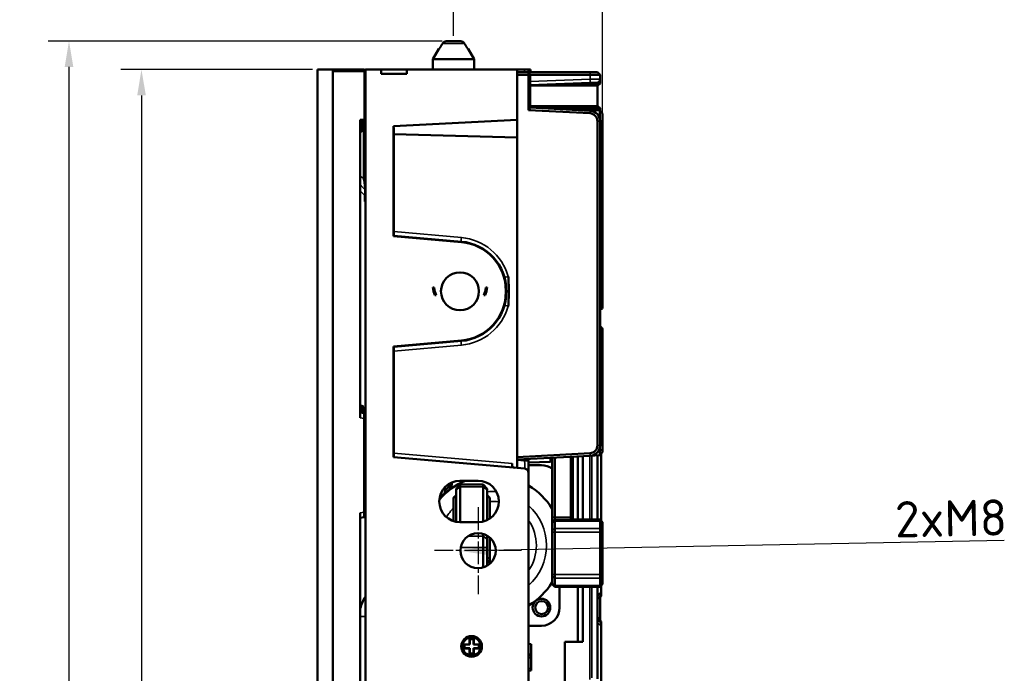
# Model space of a CAD drawing. Header units: millimetres. Extents: x 0 to 4638, y -120 to 1188.
# Tile 151 of 256: x 985 to 1175, y 906 to 1033. Entities that reach past the tile are written whole.
import ezdxf

# ---------------------------------------------------------------- set-up
doc = ezdxf.new("R2010")
doc.units = ezdxf.units.MM
doc.header["$LTSCALE"] = 2
doc.linetypes.add('CHAIN', pattern=[0.3543, 0.2362, -0.0295, 0.0591, -0.0295])
for name, color, linetype, lineweight in [('Bemaßung (ISO)', 7, 'Continuous', 25), ('Mittelpunktmarkierung (ISO)', 7, 'Continuous', 25), ('Sichtbar (ISO)', 7, 'Continuous', 50), ('Sichtbar schmal (ISO)', 7, 'Continuous', 35)]:
    doc.layers.add(name, color=color, linetype=linetype, lineweight=lineweight)
doc.styles.add('Notiztext (DIN)', font='isocpeur.ttf')
doc.dimstyles.new('Standard (DIN)', dxfattribs={"dimscale": 2, "dimtxt": 3.5, "dimasz": 2.5, "dimexe": 2, "dimexo": 0.5, "dimgap": 0.5, "dimtad": 1, "dimrnd": 1e-08, "dimtxsty": 'Notiztext (DIN)', "dimcen": 0.09, "dimdle": 10, "dimclrd": 256, "dimclre": 256, "dimclrt": 256, "dimadec": 0, "dimazin": 0, "dimtfac": 1, "dimtmove": 0, "dimatfit": 3, "dimfxl": 1, "dimtolj": 1, "dimtzin": 0, "dimlwd": -1, "dimlwe": -1, "dimarcsym": 0})

# ---------------------------------------------------------------- blocks, each defined once
blk = doc.blocks.new('*D17')
at = {"layer": 'Bemaßung (ISO)', "transparency": 16777216}
for p, q in [((1041.23, 1022.9), (1004.23, 1022.9)), ((1008.23, 1017.9), (1008.23, 532)), ((1041.23, 527), (1004.23, 527))]:
    blk.add_line(p, q, dxfattribs=at)
for points in [[(1007.4, 1017.9), (1009.07, 1017.9), (1008.23, 1022.9)], [(1007.4, 532), (1009.07, 532), (1008.23, 527)]]:
    blk.add_solid(points, dxfattribs=at)
at = {"layer": 'Defpoints', "color": 0, "transparency": 16777216}
for p in [(1042.23, 1022.9), (1008.23, 527), (1042.23, 527)]:
    blk.add_point(p, dxfattribs=at)
at = {"layer": 'Bemaßung (ISO)', "transparency": 16777216, "insert": (998.83, 764.26), "char_height": 7, "attachment_point": 1, "rotation": 90, "style": 'Notiztext (DIN)'}
blk.add_mtext('\\A1;495,9', dxfattribs=at)
blk = doc.blocks.new('*D19')
at = {"layer": 'Bemaßung (ISO)', "transparency": 16777216}
for p, q in [((1066.3, 1028.4), (990.23, 1028.4)), ((994.23, 1023.4), (994.23, 532)), ((1041.23, 527), (990.23, 527))]:
    blk.add_line(p, q, dxfattribs=at)
for points in [[(993.4, 1023.4), (995.07, 1023.4), (994.23, 1028.4)], [(993.4, 532), (995.07, 532), (994.23, 527)]]:
    blk.add_solid(points, dxfattribs=at)
at = {"layer": 'Defpoints', "color": 0, "transparency": 16777216}
for p in [(1067.3, 1028.4), (994.23, 527), (1042.23, 527)]:
    blk.add_point(p, dxfattribs=at)
at = {"layer": 'Bemaßung (ISO)', "transparency": 16777216, "insert": (984.83, 767.71), "char_height": 7, "attachment_point": 1, "rotation": 90, "style": 'Notiztext (DIN)'}
blk.add_mtext('\\A1;501,4', dxfattribs=at)
blk = doc.blocks.new('*D25')
at = {"layer": 'Bemaßung (ISO)', "transparency": 16777216}
blk.add_line((1174.85, 931.89), (1074.83, 929.98), dxfattribs=at)
blk.add_solid([(1074.82, 930.82), (1074.85, 929.15), (1069.83, 929.89)], dxfattribs=at)
at = {"layer": 'Defpoints', "color": 0, "transparency": 16777216}
for p in [(1069.83, 929.89), (1076.63, 930.02)]:
    blk.add_point(p, dxfattribs=at)
at = {"layer": 'Bemaßung (ISO)', "transparency": 16777216, "insert": (1149.2, 939.4), "char_height": 7, "attachment_point": 1, "rotation": 1.0943, "style": 'Notiztext (DIN)'}
blk.add_mtext('\\A1; \\fISOCPEUR|b0|i0;{\\H7.0000;2xM8}', dxfattribs=at)
blk = doc.blocks.new('*D46')
at = {"layer": 'Bemaßung (ISO)', "transparency": 16777216}
for p, q in [((1068.48, 1029.4), (1068.48, 1049.56)), ((1097.28, 1014), (1097.28, 1049.56)), ((1073.48, 1045.56), (1092.28, 1045.56))]:
    blk.add_line(p, q, dxfattribs=at)
for points in [[(1073.48, 1046.39), (1073.48, 1044.73), (1068.48, 1045.56)], [(1092.28, 1046.39), (1092.28, 1044.73), (1097.28, 1045.56)]]:
    blk.add_solid(points, dxfattribs=at)
at = {"layer": 'Defpoints', "color": 0, "transparency": 16777216}
for p in [(1097.28, 1045.56), (1068.48, 1028.4), (1097.28, 1013)]:
    blk.add_point(p, dxfattribs=at)
at = {"layer": 'Bemaßung (ISO)', "transparency": 16777216, "insert": (1075.01, 1054.96), "char_height": 7, "attachment_point": 1, "style": 'Notiztext (DIN)'}
blk.add_mtext('\\A1;28,8', dxfattribs=at)

msp = doc.modelspace()

# ---------------------------------------------------------------- linework, layer by layer
at = {"layer": 'Mittelpunktmarkierung (ISO)', "linetype": 'CHAIN', "ltscale": 9.334043}
for p, q in [((1073.2342, 938.3519), (1073.2342, 921.5519)), ((1081.6342, 929.9519), (1064.8342, 929.9519))]:
    msp.add_line(p, q, dxfattribs=at)
at = {"layer": 'Sichtbar (ISO)'}
for p, q in [((1065.6389, 1026.9019), (1064.4842, 1024.9019)), ((1065.6389, 1026.9019), (1065.7395, 1026.9019)), ((1067.2997, 1028.4019), (1069.6686, 1028.4019)), ((1071.2288, 1026.9019), (1071.3295, 1026.9019)), ((1071.3295, 1026.9019), (1072.4842, 1024.9019)), ((1072.4842, 1024.9019), (1064.4842, 1024.9019)), ((1064.4842, 1022.9019), (1064.4842, 1024.9019)), ((1072.4842, 1022.9019), (1072.4842, 1024.9019)), ((1042.2342, 1022.9019), (1045.1842, 1022.9019)), ((1042.2342, 1022.9019), (1042.2342, 775.0019)), ((1045.1842, 1022.9019), (1051.2842, 1022.9019)), ((1045.1842, 1022.9019), (1045.1842, 775.0019)), ((1045.1842, 1022.6019), (1045.1842, 775.3019)), ((1051.2851, 1022.6019), (1045.1842, 1022.6019)), ((1051.2851, 1022.9009), (1051.2842, 1022.9019)), ((1051.2851, 1022.6019), (1051.2851, 1022.9009)), ((1051.4842, 1022.7019), (1051.2851, 1022.9009)), ((1051.2861, 1022.6005), (1051.2851, 1022.6019)), ((1051.2861, 1013.2732), (1051.2861, 1022.6005)), ((1051.2861, 1022.6005), (1051.4842, 1022.5185)), ((1054.4842, 1022.9019), (1051.4842, 1022.9019)), ((1051.4842, 1022.9019), (1051.4842, 527.0019)), ((1054.4842, 1022.9019), (1059.4842, 1022.9019)), ((1054.4842, 1022.9019), (1054.4842, 1022.1019)), ((1059.4842, 1022.1019), (1054.4842, 1022.1019)), ((1080.7842, 1022.9019), (1059.4842, 1022.9019)), ((1059.4842, 1022.9019), (1059.4842, 1022.1019)), ((1080.7842, 1022.9019), (1082.226, 1022.9019)), ((1080.7842, 1013.1599), (1080.7842, 1022.9019)), ((1082.9842, 1022.4019), (1080.7842, 1022.4019)), ((1080.7842, 1021.9019), (1082.9842, 1021.9019)), ((1082.9842, 1022.9019), (1082.226, 1022.9019)), ((1083.3842, 1022.9019), (1082.9842, 1022.9019)), ((1082.9842, 1022.9019), (1082.9842, 1022.4019)), ((1094.8627, 1022.4019), (1082.9842, 1022.4019)), ((1082.9842, 1022.4019), (1082.9842, 1021.9019)), ((1083.2842, 1022.1019), (1082.9842, 1022.4019)), ((1082.9842, 1021.9019), (1082.9842, 1015.0668)), ((1083.2842, 1021.7776), (1082.9842, 1021.9019)), ((1083.2842, 1021.7776), (1083.2842, 1022.1019)), ((1083.2842, 1021.9019), (1094.8888, 1021.9019)), ((1083.2842, 1015.3515), (1083.2842, 1021.7776)), ((1083.3842, 1022.9019), (1083.3842, 1022.4019)), ((1094.8627, 1022.4019), (1096.2842, 1022.4019)), ((1096.7842, 1021.9019), (1094.8888, 1021.9019)), ((1096.7842, 1021.9019), (1096.2842, 1022.4019)), ((1096.7842, 1021.0604), (1096.7842, 1021.9019)), ((1083.2842, 1019.913), (1094.8766, 1020.3178)), ((1083.2842, 1019.813), (1096.2842, 1019.813)), ((1095.8365, 1020.213), (1091.875, 1020.213)), ((1095.8365, 1020.213), (1096.7842, 1020.213)), ((1096.2842, 1015.813), (1096.2842, 1019.813)), ((1096.3842, 1019.813), (1096.2842, 1019.813)), ((1096.3842, 1019.813), (1096.7842, 1020.213)), ((1096.7842, 1020.213), (1096.7842, 1021.0604)), ((1083.2842, 1015.813), (1096.2842, 1015.813)), ((1096.7195, 1014.9971), (1083.2842, 1015.7012)), ((1094.8888, 1014.9436), (1083.2842, 1015.5518)), ((1088.7837, 1015.413), (1095.8365, 1015.413)), ((1096.7842, 1015.413), (1095.8365, 1015.413)), ((1096.2842, 1015.813), (1096.3842, 1015.813)), ((1096.3842, 1015.813), (1096.7842, 1015.413)), ((1096.7842, 1014.9291), (1096.7842, 1015.413)), ((1082.9842, 1015.0668), (1083.2842, 1015.3515)), ((1082.9842, 1015.0668), (1094.8627, 1014.4443)), ((1097.2842, 1012.9998), (1097.2842, 1014.402)), ((1050.4842, 1013.203), (1051.2861, 1013.2732)), ((1050.4842, 1013.203), (1050.4842, 955.6373)), ((1051.3016, 1012.9734), (1050.4842, 1012.9019)), ((1051.0842, 1011.2519), (1051.0842, 1012.9544)), ((1051.1853, 1001.7013), (1051.1853, 1012.9632)), ((1051.316, 1013.2458), (1051.2861, 1013.2732)), ((1051.3016, 1012.9734), (1051.316, 1012.9891)), ((1051.4842, 1013.3319), (1051.316, 1013.2458)), ((1051.316, 1012.9891), (1051.316, 1013.2458)), ((1051.316, 1012.9891), (1051.4842, 1013.1726)), ((1056.9242, 1011.9816), (1080.7842, 1013.1599)), ((1056.9242, 990.7074), (1056.9242, 1011.9816)), ((1056.9242, 1011.9816), (1056.9842, 1011.4845)), ((1080.7842, 1012.6599), (1080.7842, 1013.1599)), ((1080.7842, 1012.6599), (1080.7842, 948.039)), ((1096.2842, 1012.9463), (1096.2842, 950.2748)), ((1096.7842, 950.2748), (1096.7842, 1012.9463)), ((1097.2842, 994.8629), (1097.2842, 1012.9998)), ((1050.7842, 1010.9519), (1050.4842, 1010.9519)), ((1056.9842, 1011.4845), (1056.9842, 990.7828)), ((1056.9842, 1010.4443), (1080.7842, 1009.7465)), ((1050.9095, 1001.9519), (1050.9094, 1001.9519)), ((1051.4842, 1001.9147), (1051.1852, 1001.7013)), ((1051.3883, 998.5445), (1051.3883, 997.3886)), ((1051.4842, 998.5445), (1051.3883, 998.5445)), ((1051.4842, 999.513), (1051.4229, 999.6679)), ((1096.7842, 994.8629), (1097.2842, 994.8629)), ((1097.2842, 994.4775), (1097.2842, 994.8629)), ((1097.2842, 991.7518), (1097.2842, 994.4775)), ((1096.7917, 993.9215), (1096.7917, 991.1957)), ((1056.9602, 990.7849), (1056.9242, 990.7074)), ((1070.0023, 989.5632), (1056.9242, 990.7074)), ((1070.0093, 989.6432), (1056.9602, 990.7849)), ((1097.2842, 991.7518), (1096.7917, 991.1957)), ((1096.9842, 991.2544), (1096.9842, 989.4699)), ((1097.2842, 991.7226), (1097.2842, 991.7518)), ((1097.2842, 989.7093), (1097.2842, 991.7226)), ((1096.9842, 986.4566), (1096.9842, 989.4699)), ((1097.2842, 989.7093), (1097.2842, 986.696)), ((1096.7842, 985.9516), (1096.9842, 985.9516)), ((1096.9842, 986.4566), (1096.9842, 985.9516)), ((1097.2842, 986.2516), (1096.9842, 985.9516)), ((1097.2842, 986.2516), (1097.2842, 986.696)), ((1097.2842, 986.2516), (1097.2842, 984.0696)), ((1097.2842, 982.3999), (1097.2842, 984.0696)), ((1097.2842, 982.3999), (1097.2842, 977.0424)), ((1064.5057, 980.7769), (1064.7568, 980.7769)), ((1065.1196, 979.3269), (1064.8498, 979.3269)), ((1074.6185, 979.3269), (1074.3487, 979.3269)), ((1074.7115, 980.7769), (1074.9626, 980.7769)), ((1078.6009, 979.9244), (1078.6009, 980.1794)), ((1078.6813, 979.9244), (1078.6813, 980.1794)), ((1079.1587, 980.1794), (1079.1587, 979.9244)), ((1097.2842, 976.7532), (1097.2842, 977.0424)), ((1096.7842, 973.3761), (1096.8072, 973.3714)), ((1097.2842, 972.3794), (1096.7842, 972.3794)), ((1097.2842, 972.3794), (1097.2842, 972.7875)), ((1097.2842, 949.3721), (1097.2842, 972.3794)), ((1056.9242, 969.3964), (1070.0023, 970.5406)), ((1056.9602, 969.3189), (1070.0093, 970.4605)), ((1056.9242, 948.0249), (1056.9242, 969.3964)), ((1056.9242, 969.3964), (1056.9602, 969.3189)), ((1056.9842, 969.321), (1056.9842, 948.0197)), ((1050.7842, 957.9519), (1050.4842, 957.9519)), ((1051.2136, 956.4996), (1050.4842, 956.6282)), ((1051.0842, 956.5224), (1051.0842, 957.6519)), ((1051.2023, 955.5107), (1051.2023, 937.3931)), ((1051.4842, 955.5107), (1051.2023, 955.5107)), ((1096.7195, 949.7702), (1096.7195, 949.3721)), ((1097.2842, 949.3721), (1096.7195, 949.3721)), ((1097.2842, 948.9685), (1097.2842, 949.3721)), ((1056.9242, 948.0249), (1082.2539, 945.8088)), ((1094.8627, 948.7769), (1080.7842, 948.039)), ((1080.7842, 947.5383), (1094.8888, 948.2775)), ((1080.7842, 948.039), (1080.7842, 947.5383)), ((1080.7842, 945.9374), (1080.7842, 947.5383)), ((1082.9842, 947.1471), (1082.9842, 947.1471)), ((1082.9842, 947.1471), (1082.9842, 945.0119)), ((1082.9842, 946.9561), (1087.1843, 947.1027)), ((1087.1845, 947.1029), (1087.4842, 947.4132)), ((1087.4842, 947.8895), (1087.4842, 947.4132)), ((1087.5342, 947.8921), (1087.5342, 936.4519)), ((1088.0342, 936.4519), (1088.0342, 947.9183)), ((1091.1342, 948.0808), (1091.1342, 936.4519)), ((1091.5342, 936.4519), (1091.5342, 948.1017)), ((1092.4842, 935.9519), (1092.4842, 948.1515)), ((1093.4723, 935.9519), (1093.4723, 948.2033)), ((1094.8888, 948.2775), (1096.7195, 948.3735)), ((1096.2842, 935.9519), (1096.2842, 948.3507)), ((1096.9842, 948.6521), (1096.9842, 948.5388)), ((1096.9842, 935.7519), (1096.9842, 948.5388)), ((1079.7842, 946.4831), (1079.7842, 946.8074)), ((1082.2466, 946.4579), (1082.2471, 946.4579)), ((1082.9842, 946.4579), (1085.4702, 946.4579)), ((1082.9842, 856.6361), (1082.9842, 945.0119)), ((1073.2342, 943.4519), (1069.7342, 943.4519)), ((1066.1842, 941.2951), (1066.1842, 940.5521)), ((1066.8842, 941.7868), (1066.8842, 942.2586)), ((1069.7842, 942.7048), (1068.9842, 941.9048)), ((1068.9842, 941.9048), (1068.9842, 941.7146)), ((1068.9842, 935.5228), (1068.9842, 941.7146)), ((1069.7842, 942.2971), (1069.7842, 942.7048)), ((1069.7842, 942.7048), (1074.1841, 942.7048)), ((1069.7842, 942.2971), (1069.7842, 935.4519)), ((1074.9841, 941.9048), (1074.1841, 942.7048)), ((1074.1841, 942.7048), (1074.1841, 942.2971)), ((1074.1841, 935.5663), (1074.1841, 942.2971)), ((1074.9841, 941.7146), (1074.9841, 941.9048)), ((1074.9841, 941.7146), (1074.9841, 935.855)), ((1068.4842, 940.0176), (1068.4842, 935.6522)), ((1075.4841, 940.0176), (1075.4841, 936.1447)), ((1050.4842, 937.2664), (1050.4842, 860.6373)), ((1050.4842, 936.2755), (1051.2136, 936.4042)), ((1051.4842, 937.3931), (1051.2023, 937.3931)), ((1087.5342, 936.4519), (1087.5342, 935.4519)), ((1087.5342, 935.4519), (1088.0342, 935.9519)), ((1088.0342, 935.9519), (1088.0342, 936.4519)), ((1088.0342, 935.9519), (1088.0342, 935.659)), ((1096.7842, 935.9519), (1088.0342, 935.9519)), ((1088.0342, 934.2448), (1088.0342, 935.659)), ((1091.1342, 936.4519), (1091.1342, 935.9519)), ((1091.5342, 935.9519), (1091.5342, 936.4519)), ((1097.2842, 935.4519), (1096.7842, 935.9519)), ((1096.7842, 935.659), (1096.7842, 935.9519)), ((1096.7842, 935.659), (1096.7842, 934.2448)), ((1069.7342, 935.4519), (1073.2342, 935.4519)), ((1087.5342, 935.3054), (1087.5342, 935.4519)), ((1087.5342, 935.3054), (1087.5342, 933.8912)), ((1087.5342, 933.5377), (1087.5342, 933.8912)), ((1088.0342, 934.2448), (1088.0342, 933.5377)), ((1096.7842, 933.5377), (1096.7842, 934.2448)), ((1097.2842, 935.4519), (1097.2842, 935.3054)), ((1097.2842, 933.8912), (1097.2842, 935.3054)), ((1097.2842, 933.8912), (1097.2842, 933.5377)), ((1074.1841, 932.7697), (1074.1841, 933.2165)), ((1074.1841, 932.7697), (1074.1841, 930.5851)), ((1074.9841, 932.8669), (1074.9841, 932.1871)), ((1074.9841, 930.5851), (1074.9841, 932.1871)), ((1075.4841, 932.5009), (1075.4841, 928.2444)), ((1087.5342, 933.5377), (1087.5342, 925.3661)), ((1088.0342, 925.3661), (1088.0342, 933.5377)), ((1096.7842, 933.5377), (1096.7842, 925.3661)), ((1097.2842, 925.3661), (1097.2842, 933.5377)), ((1074.1841, 926.6873), (1074.1841, 930.5851)), ((1074.9841, 930.5851), (1074.9841, 927.0368)), ((1075.4841, 928.2444), (1075.4841, 927.4028)), ((1087.5342, 925.0125), (1087.5342, 925.3661)), ((1087.5342, 925.0125), (1087.5342, 923.5983)), ((1088.0342, 925.3661), (1088.0342, 924.659)), ((1088.0342, 923.2448), (1088.0342, 924.659)), ((1096.7842, 924.659), (1096.7842, 925.3661)), ((1096.7842, 924.659), (1096.7842, 923.2448)), ((1097.2842, 925.3661), (1097.2842, 925.0125)), ((1097.2842, 923.5983), (1097.2842, 925.0125)), ((1087.5342, 923.4519), (1087.5342, 923.5983)), ((1087.5342, 923.4519), (1088.0342, 922.9519)), ((1088.0342, 923.2448), (1088.0342, 922.9519)), ((1088.0342, 922.9519), (1096.7842, 922.9519)), ((1088.9723, 922.9519), (1088.9723, 918.9471)), ((1092.4842, 912.3402), (1092.4842, 922.9519)), ((1093.4723, 912.3402), (1093.4723, 922.9519)), ((1096.2842, 905.2013), (1096.2842, 922.9519)), ((1096.7842, 922.9519), (1097.2842, 923.4519)), ((1096.7842, 922.9519), (1096.7842, 923.2448)), ((1096.9842, 921.8384), (1096.9842, 923.1519)), ((1097.2842, 923.5983), (1097.2842, 923.4519)), ((1096.2842, 920.5898), (1096.9842, 921.1696)), ((1096.7842, 921.0039), (1096.7842, 916.5425)), ((1096.9842, 921.5686), (1096.9842, 921.8384)), ((1096.9842, 921.5686), (1096.9842, 921.2221)), ((1096.9842, 921.1696), (1096.9842, 921.2221)), ((1096.2842, 917.0879), (1096.9842, 916.2388)), ((1096.7842, 916.4814), (1096.7842, 916.5425)), ((1085.4702, 915.4457), (1082.9842, 915.4457)), ((1096.9842, 916.1684), (1096.9842, 916.2388)), ((1096.9842, 915.8688), (1096.9842, 916.1684)), ((1096.9842, 915.3974), (1096.9842, 915.8688)), ((1096.9842, 915.3974), (1096.9842, 893.3302)), ((1071.5842, 913.1555), (1071.5842, 911.8519)), ((1071.6376, 912.8414), (1071.6096, 913.1613)), ((1072.3307, 912.8414), (1071.6376, 912.8414)), ((1071.6376, 912.8414), (1071.6376, 911.7985)), ((1072.3307, 912.8414), (1072.3587, 913.1613)), ((1072.3307, 911.7985), (1072.3307, 912.8414)), ((1072.3842, 911.8519), (1072.3842, 913.1555)), ((1070.5946, 911.7985), (1070.2747, 911.8265)), ((1070.5946, 911.1053), (1070.2747, 911.0773)), ((1071.5842, 911.8519), (1070.2805, 911.8519)), ((1070.2805, 911.0519), (1071.5842, 911.0519)), ((1070.5946, 911.7985), (1070.5946, 911.1053)), ((1071.6376, 911.7985), (1070.5946, 911.7985)), ((1070.5946, 911.1053), (1071.6376, 911.1053)), ((1071.6376, 911.7985), (1071.5842, 911.8519)), ((1071.5842, 911.0519), (1071.6376, 911.1053)), ((1071.5842, 911.0519), (1071.5842, 909.7482)), ((1071.6376, 911.1053), (1071.6376, 910.0624)), ((1072.3842, 911.8519), (1072.3307, 911.7985)), ((1073.3737, 911.7985), (1072.3307, 911.7985)), ((1072.3307, 910.0624), (1072.3307, 911.1053)), ((1072.3307, 911.1053), (1072.3842, 911.0519)), ((1072.3307, 911.1053), (1073.3737, 911.1053)), ((1073.6878, 911.8519), (1072.3842, 911.8519)), ((1072.3842, 911.0519), (1073.6878, 911.0519)), ((1072.3842, 909.7482), (1072.3842, 911.0519)), ((1073.3737, 911.7985), (1073.6936, 911.8265)), ((1073.3737, 911.1053), (1073.3737, 911.7985)), ((1073.3737, 911.1053), (1073.6936, 911.0773)), ((1083.4842, 911.8813), (1082.9842, 911.9515)), ((1083.4842, 909.9694), (1083.4842, 911.8813)), ((1093.4723, 912.3402), (1089.9842, 912.3402)), ((1089.9842, 912.3402), (1089.9842, 836.4997)), ((1071.6376, 910.0624), (1071.6096, 909.7424)), ((1071.6376, 910.0624), (1072.3307, 910.0624)), ((1072.3307, 910.0624), (1072.3587, 909.7424)), ((1083.4842, 909.9694), (1082.9842, 909.8991)), ((1082.9842, 909.7078), (1083.4842, 909.6375)), ((1083.4842, 909.6375), (1083.4842, 909.9694)), ((1083.4842, 909.2251), (1083.4842, 909.6375)), ((1083.4842, 909.2251), (1083.4842, 907.2115)), ((1083.4842, 906.799), (1083.4842, 907.2115)), ((1082.9842, 906.7288), (1083.4842, 906.799))]:
    msp.add_line(p, q, dxfattribs=at)
for centre, radius in [((1069.7342, 980.0519), 3.6661), ((1073.2342, 929.9519), 3.4), ((1085.4706, 918.9568), 1.7006), ((1085.5055, 918.9564), 1.25), ((1071.9842, 911.4519), 2), ((1071.9842, 911.4519), 1.75)]:
    msp.add_circle(centre, radius, dxfattribs=at)
for centre, radius, start, end in [((1096.0842, 1021.0604), 0.7, 272, 0), ((1094.7842, 1012.9463), 1.5, 0, 87), ((1094.7842, 1012.9463), 2, 0, 87), ((1050.7842, 1011.2519), 0.3, 270, 0), ((1069.1813, 980.1794), 9.4196, 0, 85), ((1069.1813, 980.1794), 9.5, 0, 85), ((1069.7342, 981.2519), 5.25, 185.191003, 201.510188), ((1069.7342, 980.0519), 5, 173.107897, 185.36739), ((1069.7342, 981.2519), 5, 185.45132, 202.64374), ((1069.1813, 979.9244), 9.4196, 275, 0), ((1069.1813, 979.9244), 9.5, 275, 0), ((1069.7342, 981.2519), 5, 337.35626, 354.54868), ((1069.7342, 981.2519), 5.25, 338.489812, 354.808997), ((1069.7342, 980.0519), 5, 354.63261, 6.892103), ((1050.7842, 957.6519), 0.3, 0, 90), ((1094.7842, 950.2748), 1.5, 273, 0), ((1094.7842, 950.2748), 2, 273, 0), ((1082.1842, 945.0119), 0.8, 0, 85), ((1085.4705, 942.9561), 3.5018, 53.892339, 90.005579), ((1069.7342, 939.4519), 4, 90, 270), ((1075.9842, 930.9519), 13.55, 112.704285, 139.033873), ((1066.4628, 942.9471), 1.7007, 282.124811, 6.055444), ((1073.2342, 939.4519), 4, 270, 90), ((1064.8842, 941.7868), 2, 326.213894, 0), ((1066.4977, 942.9468), 1.25, 288.000095, 358.93963), ((1075.9842, 930.9519), 13.55, 31.526488, 58.895193), ((1065.1842, 940.5521), 1, 343.32071, 0), ((1068.9842, 940.0176), 0.5, 90, 180), ((1074.9841, 940.0176), 0.5, 0, 90), ((1074.9841, 928.2444), 0.5, 270, 0), ((1075.9842, 930.9519), 13.55, 301.104807, 328.473512), ((1085.4704, 918.9476), 3.5019, 269.996346, 359.992105)]:
    msp.add_arc(centre, radius, start, end, dxfattribs=at)
for centre, major_axis, ratio, start_param, end_param in [((1080.8724, 947.3052), (-0.9684, -0.8495), 0.5843373, 5.79270797, 5.80950347), ((1081.2562, 947.1836), (1.4124, 0.6549), 0.63344335, 2.84142285, 2.85580147), ((1057.3365, 917.2019), (-7.0348, 0), 0.99862577, 5.69492712, 6.05491404)]:
    msp.add_ellipse(centre, major_axis=major_axis, ratio=ratio, start_param=start_param, end_param=end_param, dxfattribs=at)
for points, weights in [([(1065.7395, 1026.9019), (1066.0758, 1027.4637), (1066.3438, 1027.9019)], [1.09655479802, 1.10582889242, 1.09960415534]), ([(1070.6245, 1027.9019), (1070.8925, 1027.4637), (1071.2288, 1026.9019)], [1.09960415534, 1.10582889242, 1.09655479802])]:
    msp.add_rational_spline(points, weights, degree=2, dxfattribs=at)
for points, knots in [([(1067.2997, 1028.4019), (1067.1538, 1028.4019), (1066.9811, 1028.3722), (1066.7245, 1028.2703), (1066.5927, 1028.1866), (1066.4434, 1028.0417), (1066.3892, 1027.9731), (1066.3438, 1027.9019)], [-0.426698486, -0.426698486, -0.426698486, -0.426698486, -0.382909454, -0.382909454, -0.343872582, -0.343872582, -0.320489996, -0.320489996, -0.320489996, -0.320489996]), ([(1070.6245, 1027.9019), (1070.5791, 1027.9731), (1070.5249, 1028.0417), (1070.3756, 1028.1866), (1070.2438, 1028.2703), (1069.9872, 1028.3722), (1069.8146, 1028.4019), (1069.6686, 1028.4019)], [-0.762440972, -0.762440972, -0.762440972, -0.762440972, -0.739058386, -0.739058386, -0.700021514, -0.700021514, -0.656232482, -0.656232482, -0.656232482, -0.656232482]), ([(1094.8766, 1020.3178), (1095.0695, 1020.3245), (1095.3862, 1020.3356), (1095.5846, 1020.3425), (1095.6521, 1020.3449), (1095.7101, 1020.3469), (1095.7516, 1020.3484), (1095.8749, 1020.3527), (1096.0443, 1020.3586), (1096.0892, 1020.3601), (1096.1038, 1020.3607), (1096.1086, 1020.3608), (1096.1086, 1020.3608)], [0, 0, 0, 0, 0.37312613, 0.37312613, 0.37312613, 0.5, 0.5, 0.5, 0.8778205, 0.8778205, 0.8778205, 1, 1, 1, 1]), ([(1096.7195, 1014.9971), (1096.7218, 1014.997), (1096.7237, 1014.9806), (1096.7272, 1014.9158), (1096.7287, 1014.8676), (1096.7304, 1014.7624), (1096.7309, 1014.7139), (1096.7319, 1014.5871), (1096.7323, 1014.5045), (1096.7323, 1014.3211), (1096.7319, 1014.2207), (1096.731, 1014.0312), (1096.7304, 1013.9456), (1096.7287, 1013.7232), (1096.7272, 1013.5832), (1096.7254, 1013.4353), (1096.7254, 1013.4316), (1096.7253, 1013.4278)], [-0.313991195, -0.313991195, -0.313991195, -0.313991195, -0.269767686, -0.269767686, -0.22554826, -0.22554826, -0.196088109, -0.196088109, -0.15714299, -0.15714299, -0.118198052, -0.118198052, -0.088664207, -0.088664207, -0.044334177, -0.044334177, -0.043186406, -0.043186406, -0.043186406, -0.043186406]), ([(1051.1853, 1001.7012), (1051.2455, 1001.3834), (1051.3037, 1001.0421), (1051.3477, 1000.6996), (1051.3526, 1000.6585), (1051.3791, 1000.4427), (1051.3968, 1000.296), (1051.415, 1000.0886), (1051.4206, 1000.0064), (1051.4263, 999.8683), (1051.4272, 999.8133), (1051.4264, 999.7421), (1051.4258, 999.7213), (1051.4244, 999.692), (1051.4239, 999.6823), (1051.4231, 999.6711), (1051.423, 999.6694), (1051.4172, 999.6731)], [0.00000136, 0.00000136, 0.00000136, 0.00000136, 0.12871017, 0.12871017, 0.146195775, 0.146195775, 0.228879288, 0.228879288, 0.282443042, 0.282443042, 0.324086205, 0.324086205, 0.343837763, 0.343837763, 0.354660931, 0.354660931, 0.357066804, 0.357066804, 0.357066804, 0.357066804]), ([(1051.4172, 999.6731), (1051.4245, 999.6028), (1051.4246, 999.5288), (1051.4225, 999.3607), (1051.4203, 999.2682), (1051.4108, 998.9739), (1051.4011, 998.7604), (1051.3883, 998.5445)], [-0.130160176, -0.130160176, -0.130160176, -0.130160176, -0.097857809, -0.097857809, -0.064984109, -0.064984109, 0, 0, 0, 0]), ([(1051.3883, 997.3886), (1051.3883, 997.4183), (1051.3893, 997.4478), (1051.3942, 997.5061), (1051.3979, 997.5343), (1051.4063, 997.5779), (1051.41, 997.5939), (1051.4225, 997.639), (1051.4323, 997.665), (1051.4559, 997.7136), (1051.4697, 997.7349), (1051.4842, 997.7525)], [0, 0, 0, 0, 0.0088896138, 0.0088896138, 0.0178987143, 0.0178987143, 0.0235301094, 0.0235301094, 0.0345606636, 0.0345606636, 0.0470398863, 0.0470398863, 0.0470398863, 0.0470398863]), ([(1096.7842, 994.0925), (1096.7847, 994.0828), (1096.7853, 994.0733), (1096.7894, 994.0027), (1096.7917, 993.9546), (1096.7917, 993.9215)], [-0.0357630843, -0.0357630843, -0.0357630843, -0.0357630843, -0.0311274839, -0.0311274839, 0, 0, 0, 0]), ([(1096.7917, 991.1957), (1096.8158, 991.177), (1096.839, 991.1659), (1096.8852, 991.1591), (1096.9078, 991.1651), (1096.9411, 991.1908), (1096.9529, 991.2044), (1096.9637, 991.2216)], [0.0000000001, 0.0000000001, 0.0000000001, 0.0000000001, 0.0225698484, 0.0225698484, 0.0473849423, 0.0473849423, 0.0627603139, 0.0627603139, 0.0627603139, 0.0627603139]), ([(1079.0469, 982.9212), (1079.0473, 982.917), (1079.0477, 982.9128), (1079.0891, 982.4575), (1079.1174, 982.005), (1079.1529, 981.0883), (1079.1587, 980.6826), (1079.1587, 980.1794)], [-0.001261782, -0.001261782, -0.001261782, -0.001261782, 0, 0, 0.135900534, 0.135900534, 0.274716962, 0.274716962, 0.274716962, 0.274716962]), ([(1074.7184, 979.6557), (1074.7459, 979.7324), (1074.7715, 979.8097), (1074.8191, 979.9655), (1074.8411, 980.0439), (1074.8613, 980.1228)], [-0.0488935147, -0.0488935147, -0.0488935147, -0.0488935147, -0.0244472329, -0.0244472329, -0.000001, -0.000001, -0.000001, -0.000001]), ([(1079.1587, 979.9244), (1079.1587, 979.4211), (1079.1529, 979.0154), (1079.1174, 978.0987), (1079.0891, 977.6463), (1079.0477, 977.191), (1079.0473, 977.1868), (1079.0469, 977.1826)], [0, 0, 0, 0, 0.150966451, 0.150966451, 0.298761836, 0.298761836, 0.300134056, 0.300134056, 0.300134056, 0.300134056]), ([(1096.8072, 973.3714), (1096.8076, 973.3714), (1096.8079, 973.371), (1096.8116, 973.3647), (1096.8116, 973.3339), (1096.8075, 973.2527), (1096.8054, 973.22), (1096.7996, 973.1442), (1096.7958, 973.1013), (1096.7892, 973.0288), (1096.7868, 973.0023), (1096.7841, 972.9749)], [-0.1564988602, -0.1564988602, -0.1564988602, -0.1564988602, -0.1526555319, -0.1526555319, -0.1137782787, -0.1137782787, -0.094333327, -0.094333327, -0.0748771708, -0.0748771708, -0.0644819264, -0.0644819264, -0.0644819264, -0.0644819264]), ([(1051.2136, 956.4996), (1051.2229, 956.4979), (1051.2263, 956.4709), (1051.2282, 956.37), (1051.2271, 956.2986), (1051.2251, 956.1188), (1051.2241, 956.0123), (1051.2184, 955.7736), (1051.2131, 955.6427), (1051.2023, 955.5107)], [-0.155585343, -0.155585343, -0.155585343, -0.155585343, -0.115995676, -0.115995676, -0.07787179, -0.07787179, -0.039727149, -0.039727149, 0, 0, 0, 0]), ([(1096.7195, 949.3721), (1096.7241, 949.2401), (1096.7264, 949.1093), (1096.7305, 948.8674), (1096.7323, 948.7584), (1096.7323, 948.5746), (1096.7305, 948.5014), (1096.7264, 948.4), (1096.7241, 948.3737), (1096.7195, 948.3735)], [-0.157270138, -0.157270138, -0.157270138, -0.157270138, -0.117638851, -0.117638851, -0.078637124, -0.078637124, -0.039635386, -0.039635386, 0, 0, 0, 0]), ([(1082.7692, 947.6424), (1082.7817, 947.6226), (1082.7937, 947.6031), (1082.856, 947.4996), (1082.9041, 947.4115), (1082.9396, 947.3261), (1082.9422, 947.3199), (1082.9446, 947.3137)], [0.0951779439, 0.0951779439, 0.0951779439, 0.0951779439, 0.1030835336, 0.1030835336, 0.1381395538, 0.1381395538, 0.140939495, 0.140939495, 0.140939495, 0.140939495]), ([(1082.9446, 947.3137), (1082.9567, 947.2829), (1082.9666, 947.2535), (1082.9803, 947.1977), (1082.9842, 947.1715), (1082.9842, 947.1471)], [0, 0, 0, 0, 0.0148711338, 0.0148711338, 0.0298231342, 0.0298231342, 0.0298231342, 0.0298231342]), ([(1080.2406, 945.985), (1080.1812, 945.9902), (1080.1175, 946.007), (1079.9991, 946.067), (1079.9443, 946.1102), (1079.8655, 946.2042), (1079.8323, 946.2588), (1079.7938, 946.3718), (1079.7843, 946.4271), (1079.7842, 946.4831)], [0, 0, 0, 0, 0.0277997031, 0.0277997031, 0.0555994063, 0.0555994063, 0.0785605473, 0.0785605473, 0.0968038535, 0.0968038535, 0.0968038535, 0.0968038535]), ([(1051.2023, 937.3931), (1051.213, 937.2617), (1051.2183, 937.1313), (1051.2241, 936.8929), (1051.2251, 936.7864), (1051.2271, 936.6062), (1051.2282, 936.5347), (1051.2264, 936.433), (1051.2229, 936.4058), (1051.2136, 936.4042)], [-0.155567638, -0.155567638, -0.155567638, -0.155567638, -0.116017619, -0.116017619, -0.077878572, -0.077878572, -0.03975631, -0.03975631, 0, 0, 0, 0])]:
    msp.add_open_spline(points, degree=3, knots=knots, dxfattribs=at)
for points in [[(1096.72, 1014.9968), (1096.908, 1014.7985), (1097.0961, 1014.6003), (1097.2842, 1014.402)], [(1096.7842, 1014.933), (1096.9506, 1014.7557), (1097.1169, 1014.5784), (1097.2842, 1014.402)], [(1051.3022, 1012.9738), (1051.302, 1012.9735), (1051.3018, 1012.9734), (1051.3016, 1012.9734)], [(1051.4842, 1013.1726), (1051.4235, 1013.1064), (1051.3628, 1013.0401), (1051.3022, 1012.9737)], [(1096.9046, 991.1674), (1096.8644, 991.1517), (1096.8243, 991.136), (1096.7842, 991.1203)], [(1097.2842, 991.7226), (1097.1754, 991.5635), (1097.0701, 991.3922), (1096.9637, 991.2216)], [(1097.2842, 976.7532), (1097.1175, 976.7172), (1096.9508, 976.681), (1096.7842, 976.6448)], [(1096.808, 973.3709), (1096.9667, 973.1764), (1097.1254, 972.9819), (1097.2842, 972.7875)], [(1051.2174, 956.4972), (1051.3063, 956.3904), (1051.3951, 956.2838), (1051.4842, 956.1773)], [(1097.2842, 948.9685), (1097.0962, 948.7705), (1096.9084, 948.5723), (1096.7206, 948.3741)], [(1097.2842, 948.9685), (1097.0963, 948.7705), (1096.9085, 948.5723), (1096.7208, 948.3742)], [(1097.2842, 948.9685), (1097.0963, 948.7705), (1096.9085, 948.5723), (1096.7208, 948.3742)], [(1087.1843, 947.1027), (1087.1883, 947.1029), (1087.1896, 947.4167), (1087.1881, 947.8779)], [(1051.4842, 936.7264), (1051.3951, 936.62), (1051.3063, 936.5133), (1051.2174, 936.4066)]]:
    msp.add_open_spline(points, degree=3, dxfattribs=at)
at = {"layer": 'Sichtbar schmal (ISO)'}
for p, q in [((1070.6245, 1027.9019), (1066.3438, 1027.9019)), ((1082.226, 1022.4019), (1082.226, 1022.9019)), ((1094.8888, 1021.9019), (1094.8627, 1022.4019)), ((1094.8888, 1021.9019), (1094.8888, 1021.0174)), ((1094.8888, 1021.0174), (1083.2842, 1020.6121)), ((1096.7842, 1021.0604), (1094.8888, 1021.0174)), ((1095.8156, 1019.813), (1095.8365, 1020.213)), ((1095.8365, 1020.3513), (1095.8365, 1020.213)), ((1095.8156, 1015.813), (1095.8365, 1015.413)), ((1095.8365, 1015.413), (1095.8365, 1015.0434)), ((1094.8888, 1014.9436), (1094.8627, 1014.4443)), ((1050.7842, 1012.9281), (1050.7842, 1010.9519)), ((1096.7842, 1012.9463), (1096.2842, 1012.9463)), ((1096.7834, 1012.9998), (1097.2842, 1012.9998)), ((1050.4842, 999.4486), (1051.3883, 998.5445)), ((1097.2842, 994.4775), (1096.7917, 993.9215)), ((1096.7842, 993.9202), (1096.7917, 993.9215)), ((1070.0162, 990.4402), (1056.9842, 991.5804)), ((1070.0023, 989.5632), (1070.0093, 989.6432)), ((1096.9842, 989.4699), (1096.7842, 989.4699)), ((1097.2842, 989.7093), (1096.9842, 989.4699)), ((1096.7842, 986.4566), (1096.9842, 986.4566)), ((1097.2842, 986.696), (1096.9842, 986.4566)), ((1078.6009, 980.1794), (1078.6813, 980.1794)), ((1078.6009, 979.9244), (1078.6813, 979.9244)), ((1079.1587, 980.1794), (1078.6813, 980.1794)), ((1079.1587, 979.9244), (1078.6813, 979.9244)), ((1070.0023, 970.5406), (1070.0093, 970.4605)), ((1056.9842, 968.5234), (1070.0162, 969.6636)), ((1050.7842, 957.9519), (1050.7842, 956.5753)), ((1050.4842, 955.6373), (1051.2023, 955.5107)), ((1056.9842, 948.8172), (1079.7843, 946.8225)), ((1096.7842, 950.2748), (1096.2842, 950.2748)), ((1096.7195, 949.3721), (1096.5647, 949.364)), ((1082.2121, 947.3137), (1080.7842, 947.4386)), ((1082.2121, 947.3137), (1082.2121, 947.6132)), ((1082.9446, 947.3137), (1082.2121, 947.3137)), ((1094.7802, 935.9519), (1094.7802, 948.2719)), ((1094.8888, 948.2775), (1094.8627, 948.7769)), ((1095.1696, 948.2923), (1095.1696, 935.9519)), ((1069.7842, 942.2971), (1068.9842, 941.7146)), ((1074.1841, 942.2971), (1069.7842, 942.2971)), ((1074.9841, 941.7146), (1074.1841, 942.2971)), ((1066.1842, 940.5521), (1065.8884, 940.5521)), ((1051.2023, 937.3931), (1050.4842, 937.2664)), ((1088.0342, 936.4519), (1087.5342, 936.4519)), ((1087.5342, 935.3054), (1088.0342, 935.659)), ((1091.1342, 936.4519), (1088.0342, 936.4519)), ((1088.0342, 935.659), (1096.7842, 935.659)), ((1091.5342, 936.4519), (1091.1342, 936.4519)), ((1097.2842, 935.3054), (1096.7842, 935.659)), ((1087.5342, 933.8912), (1088.0342, 934.2448)), ((1096.7842, 934.2448), (1088.0342, 934.2448)), ((1096.7842, 934.2448), (1097.2842, 933.8912)), ((1071.3315, 932.7697), (1074.1841, 932.7697)), ((1074.9841, 932.1871), (1074.1841, 932.7697)), ((1087.5342, 933.5377), (1088.0342, 933.5377)), ((1088.0342, 933.5377), (1096.7842, 933.5377)), ((1096.7842, 933.5377), (1097.2842, 933.5377)), ((1074.1841, 930.5851), (1069.8936, 930.5851)), ((1074.9841, 930.5851), (1074.1841, 930.5851)), ((1087.5342, 925.3661), (1088.0342, 925.3661)), ((1087.5342, 925.0125), (1088.0342, 924.659)), ((1096.7842, 925.3661), (1088.0342, 925.3661)), ((1088.0342, 924.659), (1096.7842, 924.659)), ((1096.7842, 925.3661), (1097.2842, 925.3661)), ((1096.7842, 924.659), (1097.2842, 925.0125)), ((1087.5342, 923.5983), (1088.0342, 923.2448)), ((1096.7842, 923.2448), (1088.0342, 923.2448)), ((1094.7802, 905.066), (1094.7802, 922.9519)), ((1095.1696, 922.9519), (1095.1696, 905.3662)), ((1096.7842, 923.2448), (1097.2842, 923.5983)), ((1096.2842, 921.4314), (1096.9842, 921.8384)), ((1096.9842, 921.5686), (1096.2842, 921.1617)), ((1096.2842, 920.6423), (1096.9842, 921.2221)), ((1050.4842, 917.2019), (1051.4842, 917.2019)), ((1096.9842, 916.1684), (1096.2842, 917.0175)), ((1096.2842, 916.4969), (1096.9842, 915.8688)), ((1096.7438, 916.5304), (1096.7842, 916.5425)), ((1096.9842, 915.3974), (1096.2842, 916.0255)), ((1082.9842, 909.2251), (1083.4842, 909.2251)), ((1082.9842, 907.2115), (1083.4842, 907.2115))]:
    msp.add_line(p, q, dxfattribs=at)
for centre, radius, start, end in [((1069.1185, 980.1794), 10.3, 15.437794, 85), ((1069.1185, 979.9244), 10.3, 275, 344.562206), ((1075.9842, 930.9519), 10.432, 85.778283, 95.501), ((1075.9842, 930.9519), 8.5104, 81.559543, 93.368458), ((1075.9842, 930.9519), 10.432, 135.967013, 148.297166), ((1075.9842, 930.9519), 10.432, 312.145384, 47.854616), ((1075.9842, 930.9519), 8.5104, 325.338589, 34.661411)]:
    msp.add_arc(centre, radius, start, end, dxfattribs=at)
for centre, major_axis, ratio, start_param, end_param in [((1094.8522, 1021.0174), (0.0244, -0.6996), 0.05230416, 0, 1.56896983), ((1057.6928, 1006.9519), (11.4851, 0), 0.99616552, 4.13130056, 4.14125679), ((1131.152, 980.6485), (-60.7427, -11.3028), 0.3145832, 5.25399237, 5.25414365), ((1070.079, 990.4402), (-0.0697, -0.797), 0.07816236, 4.71922719, 6.28318531), ((1079.1097, 982.9212), (-0.7711, -0.213), 0.02094517, 4.78808955, 6.28318531), ((1079.1097, 977.1826), (-0.7711, 0.213), 0.02094517, 0, 1.49509575), ((1135.7155, 765.0434), (-299.879, -74.779), 0.69636424, 4.66705977, 4.66871596), ((1070.079, 969.6636), (-0.0697, 0.797), 0.07816236, 0, 1.56395811), ((1082.1842, 947.3207), (0.0698, -1.5118), 0.01821442, 6.28074103, 7.84849567), ((1134.6912, 951.4519), (42.2362, 0), 0.15309127, 3.60454709, 3.60894427), ((1065.5842, 940.2521), (0.4, -0.3), 0.02094786, 0.63021863, 1.04986909), ((1068.9842, 940.0176), (-0.5, 0), 0.72819999, 4.71238898, 6.28318531), ((1074.9841, 940.0176), (0.5, 0), 0.72819999, 0, 1.57079633), ((1074.9841, 928.2444), (0.5, 0), 0.72819999, 0, 1.57079633)]:
    msp.add_ellipse(centre, major_axis=major_axis, ratio=ratio, start_param=start_param, end_param=end_param, dxfattribs=at)
for points in [[(1051.1853, 1001.7012), (1050.9518, 1001.9096), (1050.7178, 1002.1281), (1050.4842, 1002.3559)], [(1050.4848, 1000.5705), (1050.7946, 1000.2595), (1051.1043, 999.9614), (1051.4172, 999.6731)], [(1097.2842, 984.0696), (1097.1171, 984.1293), (1096.9504, 984.1896), (1096.7842, 984.2505)], [(1096.7842, 982.5749), (1096.9504, 982.516), (1097.117, 982.4577), (1097.2842, 982.3999)]]:
    msp.add_open_spline(points, degree=3, dxfattribs=at)

# ---------------------------------------------------------------- dimensions: what is measured, and where the dimension line sits
at = {"layer": 'Bemaßung (ISO)'}
dim = msp.add_linear_dim(base=(1097.2842, 1045.5595), p1=(1068.4842, 1028.4019), p2=(1097.2842, 1012.9998), dimstyle='Standard (DIN)', override={"dimgap": 0.5, "dimdec": 2, "dimtol": 0, "dimlim": 0, "dimtp": 0, "dimtm": 0, "dimtdec": 2, "dimtofl": 0, "dimatfit": 1}, dxfattribs=at)
dim.commit()
dim.dimension.update_dxf_attribs({"geometry": '*D46', "text_midpoint": (1082.8842, 1045.5595), "dimtype": 160})
for base, p1, angle, picture, middle in [((994.2342, 527.0019), (1067.2997, 1028.4019), 90, '*D19', (994.2342, 777.6819)), ((1008.2342, 527.0019), (1042.2342, 1022.9019), 270, '*D17', (1008.2342, 774.9319))]:
    dim = msp.add_linear_dim(base=base, p1=p1, p2=(1042.2342, 527.0019), angle=angle, dimstyle='Standard (DIN)', override={"dimgap": 0.5, "dimdec": 2, "dimtol": 0, "dimlim": 0, "dimtp": 0, "dimtm": 0, "dimtdec": 2, "dimtofl": 0, "dimatfit": 1}, dxfattribs=at)
    dim.commit()
    dim.dimension.update_dxf_attribs({"geometry": picture, "text_midpoint": middle, "dimtype": 160})
dim = msp.add_diameter_dim_2p(p1=(1076.6335, 930.0168), p2=(1069.8348, 929.8869), text=' \\fISOCPEUR|b0|i0;{\\H7.0000;2xM8}', dimstyle='Standard (DIN)', override={"dimgap": 0.5, "dimdec": 2, "dimlfac": 1, "dimtol": 0, "dimlim": 0, "dimtp": 0, "dimtm": 0, "dimtdec": 2, "dimtofl": 0}, dxfattribs=at)
dim.commit()
dim.dimension.update_dxf_attribs({"geometry": '*D25', "text_midpoint": (1161.6042, 931.6399), "dimtype": 163})

doc.saveas('drawing.dxf')
